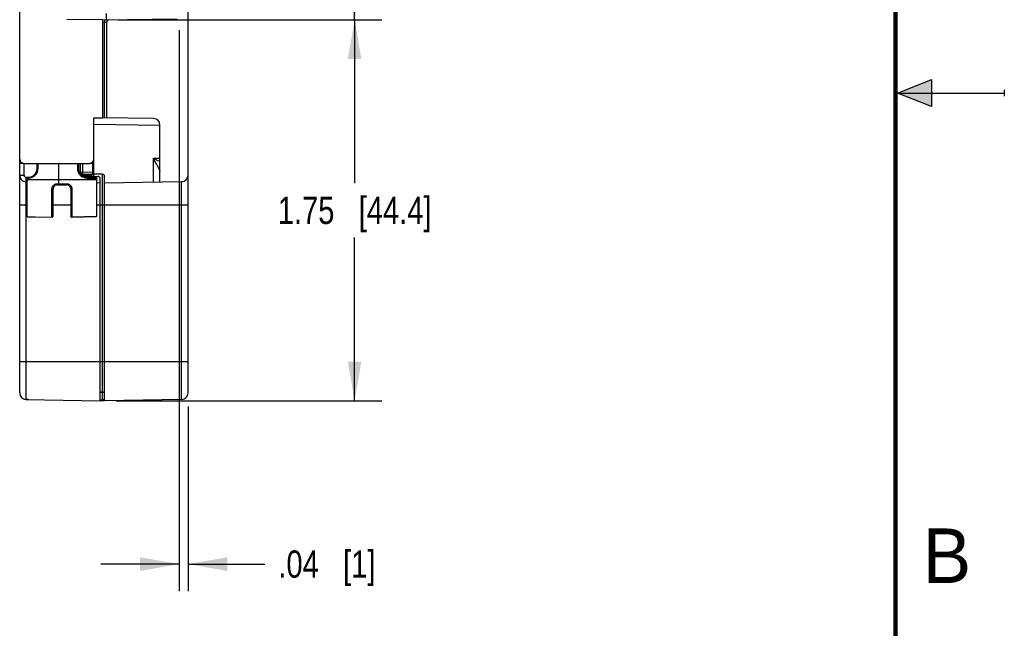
# Model space of a CAD drawing. Header units: inches. Extents: x 0 to 22, y 0 to 17.
# Tile 30 of 34: x 17.5 to 22, y 6 to 8.8. Entities that reach past the tile are written whole.
import ezdxf

# ---------------------------------------------------------------- set-up
doc = ezdxf.new("R2010")
doc.units = ezdxf.units.IN
doc.header["$LTSCALE"] = 1.21
doc.header["$MEASUREMENT"] = 0
doc.layers.get('0').update_dxf_attribs({"linetype": 'CONTINUOUS'})
doc.layers.add('DIMENSIONS', color=7, linetype='CONTINUOUS')
doc.styles.get("Standard").update_dxf_attribs({"font": 'txt', "width": 0.8})
doc.styles.add('TEXTSTYLE_2', font='txt')
doc.dimstyles.new('DIMSTYLE_3', dxfattribs={"dimtxt": 0.125, "dimasz": 0.18, "dimexe": 0.125, "dimexo": 0.0625, "dimgap": 0.0625, "dimtad": 0, "dimtih": 1, "dimtoh": 1, "dimzin": 4, "dimdsep": 46, "dimtxsty": 'STANDARD', "dimblk": '_FILLED', "dimblk1": '_FILLED', "dimblk2": '_FILLED', "dimcen": 0.09, "dimadec": 0, "dimazin": 0, "dimtp": 0.001, "dimtm": 0.001, "dimtfac": 1, "dimtofl": 0, "dimtmove": 0, "dimatfit": 3, "dimldrblk": '_FILLED', "dimfxl": 1, "dimtolj": 1, "dimtzin": 4, "dimarcsym": 0})

# ---------------------------------------------------------------- blocks, each defined once
blk = doc.blocks.new('_FILLED')
at = {"color": 0, "linetype": 'BYBLOCK'}
blk.add_solid([(0, 0), (-1, 0.174), (-1, -0.174)], dxfattribs=at)
blk = doc.blocks.new('*D20')
at = {"layer": 'DIMENSIONS', "color": 2, "linetype": 'CONTINUOUS'}
for p, q in [((17.9213, 12.3505), (19.1418, 12.3505)), ((19.0168, 12.3505), (19.0168, 10.7345)), ((19.0168, 8.8357), (19.0168, 10.4845)), ((17.9313, 8.8357), (19.1418, 8.8357))]:
    blk.add_line(p, q, dxfattribs=at)
at = {"layer": 'DIMENSIONS', "color": 2, "linetype": 'CONTINUOUS', "xscale": 0.18, "yscale": 0.18, "zscale": 0.18}
for p, rotation in [((19.0168, 12.3505), 90), ((19.0168, 8.8357), 270)]:
    blk.add_blockref('_FILLED', p, dxfattribs=dict(at, rotation=rotation))
at = {"layer": 'DIMENSIONS', "color": 2, "linetype": 'CONTINUOUS', "insert": (19.0168, 10.672), "char_height": 0.125, "width": 1.125, "attachment_point": 2, "line_spacing_factor": 0.9}
blk.add_mtext('3.51{\\Ftxt.shx;\\W1.000000;\\H0.125000; }[89.3]', dxfattribs=at)
blk = doc.blocks.new('*D21')
at = {"layer": 'DIMENSIONS', "color": 2, "linetype": 'CONTINUOUS'}
for p, q in [((17.9313, 8.8357), (19.1418, 8.8357)), ((19.0168, 8.8357), (19.0168, 8.0861)), ((19.0168, 7.0865), (19.0168, 7.8361)), ((17.9213, 7.0865), (19.1418, 7.0865))]:
    blk.add_line(p, q, dxfattribs=at)
at = {"layer": 'DIMENSIONS', "color": 2, "linetype": 'CONTINUOUS', "xscale": 0.18, "yscale": 0.18, "zscale": 0.18}
for p, rotation in [((19.0168, 8.8357), 90), ((19.0168, 7.0865), 270)]:
    blk.add_blockref('_FILLED', p, dxfattribs=dict(at, rotation=rotation))
at = {"layer": 'DIMENSIONS', "color": 2, "linetype": 'CONTINUOUS', "insert": (19.0168, 8.0236), "char_height": 0.125, "width": 1.125, "attachment_point": 2, "line_spacing_factor": 0.9}
blk.add_mtext('1.75{\\Ftxt.shx;\\W1.000000;\\H0.125000; }[44.4]', dxfattribs=at)
blk = doc.blocks.new('*D27')
at = {"layer": 'DIMENSIONS', "color": 2, "linetype": 'CONTINUOUS'}
for p, q in [((18.2118, 8.789), (18.2118, 6.2115)), ((18.2518, 7.0603), (18.2518, 6.2115)), ((18.2118, 6.3365), (17.8518, 6.3365)), ((18.2518, 6.3365), (18.6039, 6.3365))]:
    blk.add_line(p, q, dxfattribs=at)
at = {"layer": 'DIMENSIONS', "color": 2, "linetype": 'CONTINUOUS', "xscale": 0.18, "yscale": 0.18, "zscale": 0.18}
blk.add_blockref('_FILLED', (18.2118, 6.3365), dxfattribs=at)
at = {"layer": 'DIMENSIONS', "color": 2, "linetype": 'CONTINUOUS', "xscale": 0.18, "yscale": 0.18, "zscale": 0.18, "rotation": 180}
blk.add_blockref('_FILLED', (18.2518, 6.3365), dxfattribs=at)
at = {"layer": 'DIMENSIONS', "color": 2, "linetype": 'CONTINUOUS', "insert": (18.6664, 6.399), "char_height": 0.125, "width": 0.725, "attachment_point": 1, "line_spacing_factor": 0.9}
blk.add_mtext('.04{\\Ftxt.shx;\\W1.000000;\\H0.125000; }[1]', dxfattribs=at)

msp = doc.modelspace()

# ---------------------------------------------------------------- hatches: boundary and pattern name
at = {"linetype": 'CONTINUOUS'}
msp.add_hatch(color=2, dxfattribs=at).paths.add_polyline_path([(21.6663, 8.5625), (21.6663, 8.4375), (21.51, 8.5)])

# ---------------------------------------------------------------- linework, layer by layer
at = {"color": 7, "linetype": 'CONTINUOUS'}
for p, q in [((17.4788, 7.1226), (17.4788, 13.0674)), ((18.2518, 7.1228), (18.2518, 13.0671)), ((17.8766, 8.8656), (17.8766, 8.8358)), ((17.8588, 8.8355), (17.6948, 8.8383)), ((17.8588, 8.8355), (18.202, 8.8415)), ((17.8588, 8.8355), (17.8588, 8.3865)), ((17.8588, 8.8255), (17.8689, 8.8257)), ((17.8688, 8.8357), (17.8689, 8.8257)), ((17.8689, 8.8257), (17.8788, 8.826)), ((17.8689, 8.3863), (17.8689, 8.8257)), ((17.8788, 8.3861), (17.8788, 8.826)), ((17.8188, 8.3858), (17.8588, 8.3865)), ((17.8188, 8.1306), (17.8188, 8.3858)), ((18.0933, 8.3824), (17.8588, 8.3865)), ((17.8188, 8.3572), (18.1228, 8.3519)), ((18.1228, 8.0911), (18.1228, 8.3524)), ((18.0933, 8.2006), (18.1228, 8.2011)), ((18.0933, 8.0906), (18.0933, 8.2006)), ((18.0933, 8.2006), (18.1168, 8.1892)), ((18.1168, 8.1892), (18.1228, 8.1862)), ((17.4988, 8.1765), (17.7988, 8.1765)), ((17.4992, 8.1226), (17.4992, 8.1765)), ((17.5588, 8.1535), (17.5588, 8.1765)), ((17.5637, 8.1544), (17.5637, 8.1765)), ((17.6588, 8.0834), (17.6588, 8.1765)), ((17.7439, 8.1765), (17.7439, 8.1544)), ((17.7488, 8.1765), (17.7488, 8.1535)), ((17.7588, 8.1282), (17.7588, 8.1768)), ((17.7617, 8.1758), (17.7596, 8.1752)), ((17.7686, 8.1364), (17.7686, 8.1764)), ((17.8137, 8.1765), (17.7988, 8.1765)), ((17.8137, 8.1832), (17.8137, 8.1356)), ((17.4788, 8.1226), (17.4992, 8.1226)), ((17.5139, 8.1125), (17.509, 8.1126)), ((17.5138, 8.1135), (17.5188, 8.1135)), ((17.5138, 7.9318), (17.5138, 8.1135)), ((17.5138, 8.1094), (17.5187, 8.1094)), ((17.5138, 8.1031), (17.6588, 8.1035)), ((17.5188, 8.1135), (17.5187, 8.1094)), ((17.6588, 8.1035), (17.8318, 8.103)), ((17.7588, 8.1364), (17.7686, 8.1364)), ((17.7593, 8.1266), (17.7589, 8.1282)), ((17.8137, 8.1356), (17.7686, 8.1364)), ((17.7686, 8.1264), (17.7686, 8.1364)), ((17.8137, 8.1256), (17.7686, 8.1264)), ((17.7686, 8.1191), (17.7686, 8.1264)), ((17.7686, 8.1214), (17.8088, 8.1209)), ((17.7705, 8.1181), (17.839, 8.1169)), ((17.7888, 8.1135), (17.8318, 8.1135)), ((17.7888, 8.1135), (17.7889, 8.1094)), ((17.7889, 8.1094), (17.8318, 8.1094)), ((17.8088, 8.1175), (17.8088, 8.1256)), ((17.8188, 8.1356), (17.8137, 8.1356)), ((17.8137, 8.1356), (17.8137, 8.1256)), ((17.8589, 8.127), (17.8187, 8.1274)), ((17.8187, 8.1173), (17.8187, 8.1274)), ((17.8318, 8.1135), (17.8318, 7.9324)), ((17.8488, 7.0867), (17.8488, 8.1069)), ((17.8589, 7.127), (17.8589, 8.127)), ((17.8688, 7.0867), (17.8688, 8.117)), ((17.5138, 8.0925), (17.5083, 8.0926)), ((17.5083, 7.0919), (17.5083, 8.0926)), ((17.6267, 7.9296), (17.6267, 8.0576)), ((17.6318, 7.9345), (17.6318, 8.0582)), ((17.6517, 8.0834), (17.6939, 8.0834)), ((17.6517, 8.0834), (17.6518, 8.0782)), ((17.6518, 8.0782), (17.6938, 8.0782)), ((17.6588, 8.0782), (17.6588, 8.0834)), ((17.6939, 8.0834), (17.6938, 8.0782)), ((17.7138, 8.0582), (17.7138, 7.9351)), ((17.7189, 8.0576), (17.7189, 7.9301)), ((17.8488, 8.0867), (17.8318, 8.087)), ((18.2223, 8.0928), (17.8688, 8.0867)), ((18.2223, 7.0928), (18.2223, 8.0928)), ((17.4788, 7.9865), (17.5138, 7.9865)), ((17.6318, 7.9865), (17.7138, 7.9865)), ((17.8318, 7.9865), (18.2518, 7.9865)), ((17.5138, 7.9319), (17.6267, 7.9296)), ((17.6267, 7.9295), (17.6267, 7.9296)), ((17.8318, 7.9325), (17.7189, 7.9301)), ((17.7189, 7.9301), (17.8318, 7.9324)), ((17.7189, 7.9301), (17.7189, 7.9301)), ((17.4788, 7.2665), (18.2518, 7.2665)), ((17.8488, 7.1271), (17.8589, 7.127)), ((17.8589, 7.1244), (17.8488, 7.1244)), ((17.8652, 7.1244), (17.8589, 7.1244)), ((17.8589, 7.0914), (17.8589, 7.1244)), ((17.5083, 7.0926), (17.8488, 7.0867)), ((17.5188, 7.0917), (17.5086, 7.0919)), ((17.5188, 7.0924), (17.5188, 7.0917)), ((17.8588, 7.0865), (17.8488, 7.0867)), ((17.8489, 7.0915), (17.8589, 7.0914)), ((17.8588, 7.0865), (17.8588, 7.0914)), ((17.869, 7.0867), (17.8588, 7.0865)), ((17.8639, 7.0917), (17.8589, 7.0914)), ((18.2223, 7.0928), (17.8688, 7.0867))]:
    msp.add_line(p, q, dxfattribs=at)
at = {"color": 2, "linetype": 'CONTINUOUS'}
for p, q in [((21.51, 8.5), (21.6663, 8.5625)), ((21.6663, 8.5625), (21.6663, 8.4375)), ((21.51, 8.5), (22, 8.5)), ((21.6663, 8.4375), (21.51, 8.5)), ((22, 8.515), (22, 8.485))]:
    msp.add_line(p, q, dxfattribs=at)
at = {"color": 7, "linetype": 'CONTINUOUS', "const_width": 0.02}
msp.add_lwpolyline([(21.5, 0.5), (21.5, 16.5)], dxfattribs=at)
at = {"color": 7, "linetype": 'CONTINUOUS'}
msp.add_lwpolyline([(17.5138, 7.9318), (17.5506, 7.9311), (17.6267, 7.9295)], dxfattribs=at)
for centre, radius, start, end in [((17.8888, 8.826), 0.01, 91, 180), ((18.0928, 8.3524), 0.03, 0, 89), ((17.4988, 8.1965), 0.02, 180, 270), ((17.7988, 8.1965), 0.02, 270, 360), ((10.6861, 4.4314), 8.311, 26.74278, 26.96915), ((17.5187, 8.1544), 0.045, 270, 360), ((17.5188, 8.1535), 0.04, 270, 360), ((17.7889, 8.1544), 0.045, 180, 270), ((17.7888, 8.1535), 0.04, 180, 270), ((17.5088, 8.1226), 0.03, 180.0012, 269), ((17.5092, 8.1226), 0.01, 180.0009, 268.9991), ((17.7688, 8.1364), 0.01, 180, 269), ((17.7688, 8.1282), 0.01, 180, 188.0809), ((17.8088, 8.1075), 0.01, 38.326, 89), ((17.8138, 8.1306), 0.005, 269, 360), ((17.8188, 8.1374), 0.01, 263.1259, 269.5), ((17.8388, 8.1069), 0.01, 0, 89), ((17.8588, 8.117), 0.01, 0, 89.5), ((18.2218, 8.1228), 0.03, 271, 360), ((17.6518, 8.0582), 0.02, 89.9972, 180), ((17.6938, 8.0582), 0.02, 359.9972, 90.0066), ((17.6268, 7.9345), 0.005, 268.846, 360), ((17.6268, 7.9346), 0.00506, 269.0314, 282.629), ((17.6268, 7.9346), 0.00502, 282.6047, 298.9382), ((17.6268, 7.9346), 0.005, 298.9386, 308.5242), ((17.6268, 7.9346), 0.00501, 308.5387, 318.7858), ((17.6269, 7.9345), 0.00492, 318.7852, 359.9533), ((17.7188, 7.9351), 0.005, 180, 271.1586), ((17.5088, 7.1226), 0.03, 180, 269), ((16.736, 7.1325), 1.123, 359.5835, 359.7207), ((17.8588, 7.117), 0.01, 0, 89.5), ((18.2218, 7.1228), 0.03, 271, 360)]:
    msp.add_arc(centre, radius, start, end, dxfattribs=at)
for points, knots in [([(17.4815, 8.1758), (17.4811, 8.1757), (17.4804, 8.1755), (17.4797, 8.1751), (17.4792, 8.1748), (17.479, 8.1746), (17.4789, 8.1743), (17.4788, 8.1742), (17.4788, 8.1741)], [0, 0, 0, 0, 0.36715, 0.649771, 0.760839, 0.853612, 0.931358, 1, 1, 1, 1]), ([(17.4942, 8.1775), (17.4929, 8.1774), (17.4905, 8.1773), (17.487, 8.1769), (17.4841, 8.1765), (17.4823, 8.1761), (17.4815, 8.1758)], [0, 0, 0, 0, 0.301327, 0.575018, 0.810373, 1, 1, 1, 1]), ([(17.5588, 8.1535), (17.5588, 8.1535), (17.5588, 8.1536), (17.5589, 8.1536), (17.5589, 8.1537), (17.559, 8.1537), (17.5592, 8.1538), (17.5594, 8.1539), (17.5597, 8.154), (17.5599, 8.154), (17.5604, 8.1541), (17.561, 8.1542), (17.5619, 8.1543), (17.5628, 8.1543), (17.5634, 8.1544), (17.5637, 8.1544)], [0, 0, 0, 0, 0.017045, 0.02705, 0.038481, 0.066347, 0.101589, 0.144487, 0.194879, 0.252429, 0.316736, 0.46361, 0.630601, 0.81194, 1, 1, 1, 1]), ([(17.7488, 8.1535), (17.7488, 8.1535), (17.7488, 8.1536), (17.7488, 8.1536), (17.7487, 8.1537), (17.7486, 8.1537), (17.7484, 8.1538), (17.7482, 8.1539), (17.748, 8.154), (17.7477, 8.154), (17.7473, 8.1541), (17.7466, 8.1542), (17.7458, 8.1543), (17.7449, 8.1543), (17.7442, 8.1544), (17.7439, 8.1544)], [0, 0, 0, 0, 0.017045, 0.02705, 0.038481, 0.066347, 0.101589, 0.144487, 0.194879, 0.252429, 0.316736, 0.46361, 0.630601, 0.81194, 1, 1, 1, 1]), ([(17.8137, 8.1765), (17.8141, 8.1765), (17.8147, 8.1765), (17.8157, 8.1765), (17.8165, 8.1764), (17.8172, 8.1763), (17.8177, 8.1762), (17.818, 8.1761), (17.8182, 8.1761), (17.8184, 8.176), (17.8186, 8.1759), (17.8187, 8.1758), (17.8188, 8.1757), (17.8188, 8.1756), (17.8188, 8.1756)], [0, 0, 0, 0, 0.187509, 0.369025, 0.536274, 0.683239, 0.747494, 0.804944, 0.85522, 0.898019, 0.933216, 0.961124, 0.982657, 1, 1, 1, 1]), ([(18.1082, 8.1713), (18.109, 8.1697), (18.1106, 8.1666), (18.1129, 8.1619), (18.1148, 8.1581), (18.1163, 8.1551), (18.1173, 8.153), (18.1184, 8.1509), (18.1193, 8.149), (18.1202, 8.1472), (18.1209, 8.1457), (18.1214, 8.1447), (18.1218, 8.144), (18.1221, 8.1433), (18.1223, 8.1428), (18.1225, 8.1424), (18.1227, 8.142), (18.1227, 8.1418), (18.1228, 8.1417), (18.1228, 8.1417), (18.1228, 8.1416), (18.1228, 8.1416)], [0, 0, 0, 0, 0.161055, 0.318904, 0.47219, 0.546496, 0.61876, 0.688461, 0.754894, 0.817109, 0.873749, 0.899429, 0.922973, 0.944069, 0.962342, 0.977414, 0.988918, 0.99322, 0.996512, 0.998775, 1, 1, 1, 1]), ([(17.5083, 8.0926), (17.5083, 8.0926), (17.5083, 8.0926), (17.5083, 8.0927), (17.5084, 8.0928), (17.5084, 8.093), (17.5084, 8.0932), (17.5084, 8.0935), (17.5084, 8.0938), (17.5085, 8.0943), (17.5085, 8.095), (17.5086, 8.096), (17.5086, 8.0972), (17.5087, 8.0985), (17.5087, 8.1), (17.5088, 8.1021), (17.5088, 8.1051), (17.5089, 8.1088), (17.509, 8.1113), (17.509, 8.1126)], [0, 0, 0, 0, 0.001493, 0.005257, 0.011388, 0.019874, 0.030689, 0.043804, 0.059189, 0.07681, 0.118635, 0.169002, 0.227421, 0.293264, 0.365902, 0.444702, 0.618089, 0.806087, 1, 1, 1, 1]), ([(17.7686, 8.1214), (17.7682, 8.1214), (17.7673, 8.1215), (17.7661, 8.1217), (17.7648, 8.122), (17.764, 8.1223), (17.7636, 8.1225)], [0, 0, 0, 0, 0.254486, 0.507754, 0.757029, 1, 1, 1, 1]), ([(17.6267, 8.0576), (17.6267, 8.0592), (17.627, 8.0617), (17.6277, 8.0649), (17.6285, 8.0673), (17.6296, 8.0696), (17.6308, 8.0718), (17.6322, 8.0738), (17.6339, 8.0757), (17.6357, 8.0774), (17.6376, 8.079), (17.6398, 8.0803), (17.6427, 8.0818), (17.6467, 8.0831), (17.6501, 8.0834), (17.6517, 8.0834)], [0, 0, 0, 0, 0.124236, 0.186616, 0.249054, 0.311553, 0.374111, 0.436702, 0.499314, 0.561936, 0.624564, 0.687195, 0.749817, 0.874924, 1, 1, 1, 1]), ([(17.6267, 8.0576), (17.6271, 8.0576), (17.6277, 8.0576), (17.6287, 8.0576), (17.6295, 8.0577), (17.6302, 8.0577), (17.6307, 8.0578), (17.631, 8.0579), (17.6312, 8.0579), (17.6314, 8.058), (17.6316, 8.058), (17.6317, 8.0581), (17.6318, 8.0581), (17.6318, 8.0582), (17.6318, 8.0582)], [0, 0, 0, 0, 0.189207, 0.372544, 0.541849, 0.690856, 0.755998, 0.814137, 0.864798, 0.907544, 0.942075, 0.956286, 0.968516, 1, 1, 1, 1]), ([(17.6939, 8.0834), (17.6956, 8.0834), (17.6989, 8.0831), (17.7029, 8.0818), (17.7059, 8.0803), (17.708, 8.079), (17.71, 8.0774), (17.7118, 8.0757), (17.7134, 8.0738), (17.7149, 8.0718), (17.7161, 8.0696), (17.7171, 8.0673), (17.7179, 8.0649), (17.7187, 8.0617), (17.7189, 8.0592), (17.7189, 8.0576)], [0, 0, 0, 0, 0.125078, 0.250187, 0.31281, 0.375442, 0.438072, 0.500695, 0.563308, 0.6259, 0.688458, 0.750956, 0.813393, 0.875771, 1, 1, 1, 1]), ([(17.7189, 8.0576), (17.7186, 8.0576), (17.7179, 8.0576), (17.717, 8.0576), (17.7161, 8.0577), (17.7155, 8.0577), (17.715, 8.0578), (17.7147, 8.0579), (17.7144, 8.0579), (17.7142, 8.058), (17.7141, 8.058), (17.714, 8.0581), (17.7139, 8.0581), (17.7138, 8.0582), (17.7138, 8.0582)], [0, 0, 0, 0, 0.18918, 0.372492, 0.541776, 0.690768, 0.755905, 0.814043, 0.864705, 0.907454, 0.941995, 0.956213, 0.968452, 1, 1, 1, 1]), ([(17.7189, 7.9301), (17.7186, 7.9301), (17.7179, 7.9302), (17.717, 7.9305), (17.7161, 7.9309), (17.7153, 7.9315), (17.7147, 7.9323), (17.7142, 7.9332), (17.7139, 7.9341), (17.7138, 7.9348), (17.7138, 7.9351)], [0, 0, 0, 0, 0.125538, 0.251206, 0.376568, 0.501714, 0.626589, 0.751202, 0.87577, 1, 1, 1, 1]), ([(17.5086, 7.0919), (17.5077, 7.0919), (17.5042, 7.0921), (17.5007, 7.093), (17.4983, 7.094)], [0, 0, 0, 0, 0.250527, 1, 1, 1, 1]), ([(17.8688, 7.0935), (17.8688, 7.0933), (17.8685, 7.093), (17.868, 7.0927), (17.8675, 7.0925), (17.8668, 7.0922), (17.8655, 7.092), (17.8646, 7.0918), (17.8639, 7.0917)], [0, 0, 0, 0, 0.109848, 0.198344, 0.312002, 0.450786, 0.613151, 1, 1, 1, 1])]:
    msp.add_open_spline(points, degree=3, knots=knots, dxfattribs=at)

# ---------------------------------------------------------------- texts
at = {"color": 2, "linetype": 'CONTINUOUS', "insert": (21.625, 6.5), "char_height": 0.25, "width": 0.25, "attachment_point": 1, "line_spacing_factor": 0.9, "style": 'TEXTSTYLE_2'}
msp.add_mtext('B', dxfattribs=at)

# ---------------------------------------------------------------- dimensions: what is measured, and where the dimension line sits
at = {"layer": 'DIMENSIONS', "color": 2, "linetype": 'CONTINUOUS'}
for p1, angle, picture, middle in [((17.8588, 12.3505), 270, '*D20', (19.0168, 10.6095)), ((17.8588, 7.0865), 90, '*D21', (19.0168, 7.9611))]:
    dim = msp.add_linear_dim(base=(19.0168, 8.8357), p1=p1, p2=(17.8688, 8.8357), angle=angle, dimstyle='DIMSTYLE_3', dxfattribs=at)
    dim.commit()
    dim.dimension.update_dxf_attribs({"geometry": picture, "text_midpoint": middle, "dimtype": 160})
dim = msp.add_linear_dim(base=(18.2518, 6.3365), p1=(18.2118, 8.8515), p2=(18.2518, 7.1228), dimstyle='DIMSTYLE_3', dxfattribs=at)
dim.commit()
dim.dimension.update_dxf_attribs({"geometry": '*D27', "text_midpoint": (19.0289, 6.3365), "dimtype": 160})

doc.saveas('drawing.dxf')
